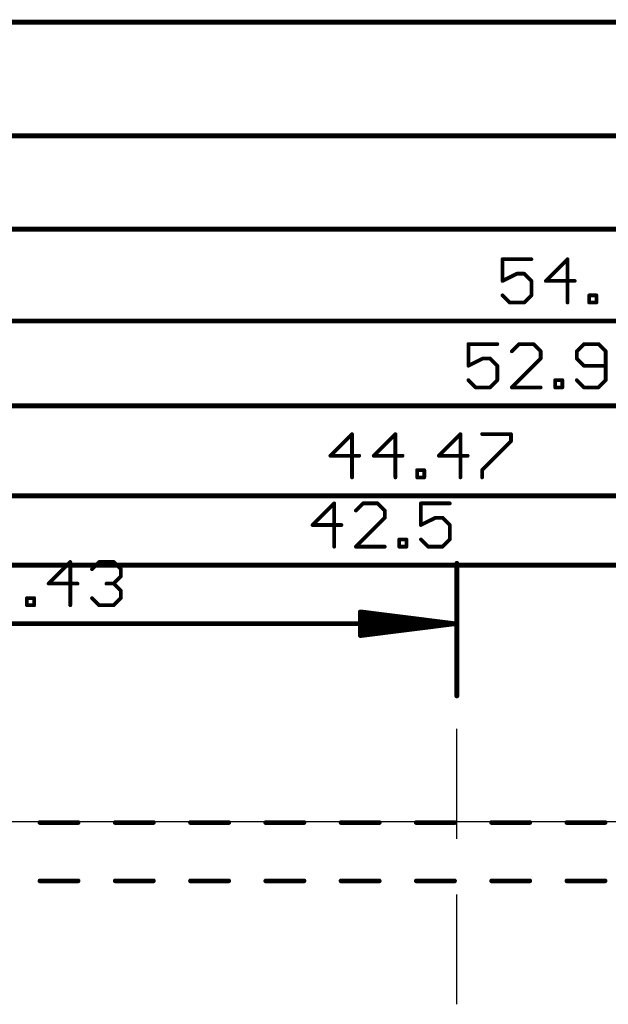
# Model space of a CAD drawing. Extents: x 85.1 to 160.2, y -5 to 84.1.
# Tile 3 of 5: x 101.8 to 117.7, y 53.1 to 79.7. Entities that reach past the tile are written whole.
import ezdxf

# ---------------------------------------------------------------- set-up
doc = ezdxf.new("R2010")
doc.units = 0
doc.layers.add('20', color=7, linetype='CONTINUOUS')
doc.layers.add('48', color=253, linetype='CONTINUOUS')

msp = doc.modelspace()

# ---------------------------------------------------------------- linework, layer by layer
at = {"layer": '20'}
msp.add_line((132.67, 58.017), (99.67, 58.017), dxfattribs=at)
at = {"layer": '48'}
for p, q in [((113.596, 62.0312), (113.596, 65)), ((113.596, 57.5625), (113.596, 60.5312)), ((113.596, 53.0938), (113.596, 56.0625))]:
    msp.add_line(p, q, dxfattribs=at)
for points, const_width in [([(90.235, 79.61), (156.575, 79.61)], 0.13), ([(90.235, 76.54), (154.825, 76.54)], 0.13), ([(90.235, 74.02), (152.102, 74.02)], 0.13), ([(115.6065, 73.2077), (114.8269, 73.2077)], 0.1016), ([(114.8269, 73.2077), (114.8269, 72.623)], 0.1016), ([(116.5809, 73.2077), (115.9963, 72.623)], 0.1016), ([(116.5809, 72.0383), (116.5809, 73.2077)], 0.1016), ([(114.8269, 72.623), (115.2167, 72.8179)], 0.1016), ([(115.2167, 72.8179), (115.4116, 72.8179)], 0.1016), ([(115.4116, 72.8179), (115.6065, 72.623)], 0.1016), ([(115.6065, 72.623), (115.6065, 72.2332)], 0.1016), ([(115.9963, 72.623), (116.7758, 72.623)], 0.1016), ([(115.0218, 72.0383), (114.8269, 72.2332)], 0.1016), ([(115.4116, 72.0383), (115.0218, 72.0383)], 0.1016), ([(115.6065, 72.2332), (115.4116, 72.0383)], 0.1016), ([(117.1656, 72.0383), (117.1656, 72.2332)], 0.1016), ([(117.1656, 72.2332), (117.3605, 72.2332)], 0.1016), ([(117.3605, 72.0383), (117.1656, 72.0383)], 0.1016), ([(117.3605, 72.2332), (117.3605, 72.0383)], 0.1016), ([(90.235, 71.54), (144.869, 71.54)], 0.13), ([(114.6875, 70.9177), (113.9079, 70.9177)], 0.1016), ([(113.9079, 70.9177), (113.9079, 70.333)], 0.1016), ([(115.2721, 70.9177), (115.0773, 70.7228)], 0.1016), ([(115.6619, 70.9177), (115.2721, 70.9177)], 0.1016), ([(115.8568, 70.7228), (115.6619, 70.9177)], 0.1016), ([(115.8568, 70.5279), (115.8568, 70.7228)], 0.1016), ([(117.0262, 70.9177), (116.8313, 70.7228)], 0.1016), ([(116.8313, 70.7228), (116.8313, 70.5279)], 0.1016), ([(117.416, 70.9177), (117.0262, 70.9177)], 0.1016), ([(117.6109, 70.7228), (117.416, 70.9177)], 0.1016), ([(117.6109, 69.9432), (117.6109, 70.7228)], 0.1016), ([(113.9079, 70.333), (114.2977, 70.5279)], 0.1016), ([(114.2977, 70.5279), (114.4926, 70.5279)], 0.1016), ([(114.4926, 70.5279), (114.6875, 70.333)], 0.1016), ([(115.0773, 69.7483), (115.8568, 70.5279)], 0.1016), ([(116.8313, 70.5279), (117.0262, 70.333)], 0.1016), ([(114.6875, 70.333), (114.6875, 69.9432)], 0.1016), ([(117.0262, 70.333), (117.6109, 70.333)], 0.1016), ([(114.1028, 69.7483), (113.9079, 69.9432)], 0.1016), ([(114.6875, 69.9432), (114.4926, 69.7483)], 0.1016), ([(116.2466, 69.7483), (116.2466, 69.9432)], 0.1016), ([(116.2466, 69.9432), (116.4415, 69.9432)], 0.1016), ([(116.4415, 69.9432), (116.4415, 69.7483)], 0.1016), ([(116.8313, 69.9432), (117.0262, 69.7483)], 0.1016), ([(117.416, 69.7483), (117.6109, 69.9432)], 0.1016), ([(114.4926, 69.7483), (114.1028, 69.7483)], 0.1016), ([(115.8568, 69.7483), (115.0773, 69.7483)], 0.1016), ([(116.4415, 69.7483), (116.2466, 69.7483)], 0.1016), ([(117.0262, 69.7483), (117.416, 69.7483)], 0.1016), ([(90.235, 69.25), (143.031, 69.25)], 0.13), ([(110.7689, 68.4877), (110.1842, 67.903)], 0.1016), ([(110.7689, 67.3183), (110.7689, 68.4877)], 0.1016), ([(111.9383, 68.4877), (111.3536, 67.903)], 0.1016), ([(111.9383, 67.3183), (111.9383, 68.4877)], 0.1016), ([(113.6924, 68.4877), (113.1077, 67.903)], 0.1016), ([(113.6924, 67.3183), (113.6924, 68.4877)], 0.1016), ([(114.2771, 68.4877), (115.0567, 68.4877)], 0.1016), ([(115.0567, 68.2928), (114.2771, 67.5132)], 0.1016), ([(115.0567, 68.4877), (115.0567, 68.2928)], 0.1016), ([(110.1842, 67.903), (110.9638, 67.903)], 0.1016), ([(111.3536, 67.903), (112.1332, 67.903)], 0.1016), ([(113.1077, 67.903), (113.8873, 67.903)], 0.1016), ([(112.523, 67.3183), (112.523, 67.5132)], 0.1016), ([(112.523, 67.5132), (112.7179, 67.5132)], 0.1016), ([(112.7179, 67.5132), (112.7179, 67.3183)], 0.1016), ([(114.2771, 67.5132), (114.2771, 67.3183)], 0.1016), ([(112.7179, 67.3183), (112.523, 67.3183)], 0.1016), ([(90.235, 66.82), (134.575, 66.82)], 0.13), ([(110.2882, 66.6177), (109.7035, 66.033)], 0.1016), ([(110.2882, 65.4483), (110.2882, 66.6177)], 0.1016), ([(111.0678, 66.6177), (110.8729, 66.4228)], 0.1016), ([(111.4576, 66.6177), (111.0678, 66.6177)], 0.1016), ([(111.6525, 66.4228), (111.4576, 66.6177)], 0.1016), ([(111.6525, 66.2279), (111.6525, 66.4228)], 0.1016), ([(113.4066, 66.6177), (112.627, 66.6177)], 0.1016), ([(112.627, 66.6177), (112.627, 66.033)], 0.1016), ([(110.8729, 65.4483), (111.6525, 66.2279)], 0.1016), ([(112.627, 66.033), (113.0168, 66.2279)], 0.1016), ([(113.0168, 66.2279), (113.2117, 66.2279)], 0.1016), ([(113.2117, 66.2279), (113.4066, 66.033)], 0.1016), ([(109.7035, 66.033), (110.4831, 66.033)], 0.1016), ([(113.4066, 66.033), (113.4066, 65.6432)], 0.1016), ([(112.0423, 65.4483), (112.0423, 65.6432)], 0.1016), ([(112.0423, 65.6432), (112.2372, 65.6432)], 0.1016), ([(112.2372, 65.6432), (112.2372, 65.4483)], 0.1016), ([(112.8219, 65.4483), (112.627, 65.6432)], 0.1016), ([(113.4066, 65.6432), (113.2117, 65.4483)], 0.1016), ([(111.6525, 65.4483), (110.8729, 65.4483)], 0.1016), ([(112.2372, 65.4483), (112.0423, 65.4483)], 0.1016), ([(113.2117, 65.4483), (112.8219, 65.4483)], 0.1016), ([(90.235, 64.95), (132.605, 64.95)], 0.13), ([(103.1704, 65.0357), (102.5857, 64.451)], 0.1016), ([(103.1704, 63.8663), (103.1704, 65.0357)], 0.1016), ([(103.7551, 64.8408), (103.95, 65.0357)], 0.1016), ([(103.95, 65.0357), (104.3398, 65.0357)], 0.1016), ([(104.3398, 65.0357), (104.5346, 64.8408)], 0.1016), ([(104.5346, 64.8408), (104.5346, 64.6459)], 0.1016), ([(113.596, 65), (113.596, 61.418)], 0.13), ([(104.5346, 64.6459), (104.3398, 64.451)], 0.1016), ([(102.5857, 64.451), (103.3653, 64.451)], 0.1016), ([(104.3398, 64.451), (104.1449, 64.451)], 0.1016), ([(104.3398, 64.451), (104.5346, 64.2561)], 0.1016), ([(102.001, 63.8663), (102.001, 64.0612)], 0.1016), ([(102.001, 64.0612), (102.1959, 64.0612)], 0.1016), ([(102.1959, 64.0612), (102.1959, 63.8663)], 0.1016), ([(103.95, 63.8663), (103.7551, 64.0612)], 0.1016), ([(104.5346, 64.0612), (104.3398, 63.8663)], 0.1016), ([(104.5346, 64.2561), (104.5346, 64.0612)], 0.1016), ([(102.1959, 63.8663), (102.001, 63.8663)], 0.1016), ([(104.3398, 63.8663), (103.95, 63.8663)], 0.1016), ([(113.531, 63.368), (110.996, 63.6872)], 0.13), ([(110.996, 63.6872), (110.996, 63.0488)], 0.13), ([(113.531, 63.368), (110.996, 63.628)], 0.13), ([(113.531, 63.368), (110.996, 63.498)], 0.13), ([(90.235, 63.368), (113.531, 63.368)], 0.13), ([(110.996, 63.0488), (113.531, 63.368)], 0.13), ([(110.996, 63.238), (113.531, 63.368)], 0.13), ([(110.996, 63.108), (113.531, 63.368)], 0.13), ([(102.3518, 58), (103.3821, 58)], 0.127), ([(104.3821, 58), (105.4124, 58)], 0.127), ([(106.4124, 58), (107.4427, 58)], 0.127), ([(108.4427, 58), (109.473, 58)], 0.127), ([(110.473, 58), (111.5033, 58)], 0.127), ([(112.5033, 58), (113.5336, 58)], 0.127), ([(114.5336, 58), (115.5639, 58)], 0.127), ([(116.5639, 58), (117.5942, 58)], 0.127), ([(102.3518, 56.425), (103.3821, 56.425)], 0.127), ([(104.3821, 56.425), (105.4124, 56.425)], 0.127), ([(106.4124, 56.425), (107.4427, 56.425)], 0.127), ([(108.4427, 56.425), (109.473, 56.425)], 0.127), ([(110.473, 56.425), (111.5033, 56.425)], 0.127), ([(112.5033, 56.425), (113.5336, 56.425)], 0.127), ([(114.5336, 56.425), (115.5639, 56.425)], 0.127), ([(116.5639, 56.425), (117.5942, 56.425)], 0.127)]:
    msp.add_lwpolyline(points, dxfattribs=dict(at, const_width=const_width))
for points, const_width in [([(114.8269, 73.2331, 1), (114.8269, 73.1823)], 0.0508), ([(114.8523, 73.2077, 1), (114.8015, 73.2077)], 0.0508), ([(115.6065, 73.1823, 1), (115.6065, 73.2331)], 0.0508), ([(116.6063, 73.2077, 1), (116.5555, 73.2077)], 0.0508), ([(116.5989, 73.1897, 1), (116.563, 73.2257)], 0.0508), ([(115.2167, 72.8433, 1), (115.2167, 72.7925)], 0.0508), ([(115.228, 72.7952, 1), (115.2053, 72.8406)], 0.0508), ([(115.4295, 72.8359, 1), (115.3936, 72.7999)], 0.0508), ([(115.4116, 72.7925, 1), (115.4116, 72.8433)], 0.0508), ([(114.8155, 72.6457, 1), (114.8382, 72.6003)], 0.0508), ([(114.8015, 72.623, 1), (114.8523, 72.623)], 0.0508), ([(115.6319, 72.623, 1), (115.5811, 72.623)], 0.0508), ([(115.5885, 72.605, 1), (115.6244, 72.641)], 0.0508), ([(115.9783, 72.641, 1), (116.0142, 72.605)], 0.0508), ([(115.9963, 72.6484, 1), (115.9963, 72.5976)], 0.0508), ([(116.7758, 72.5976, 1), (116.7758, 72.6484)], 0.0508), ([(114.8448, 72.2512, 1), (114.8089, 72.2152)], 0.0508), ([(115.0218, 72.0637, 1), (115.0218, 72.0129)], 0.0508), ([(115.0038, 72.0203, 1), (115.0397, 72.0563)], 0.0508), ([(115.3936, 72.0563, 1), (115.4295, 72.0203)], 0.0508), ([(115.4116, 72.0129, 1), (115.4116, 72.0637)], 0.0508), ([(115.5811, 72.2332, 1), (115.6319, 72.2332)], 0.0508), ([(115.6244, 72.2152, 1), (115.5885, 72.2512)], 0.0508), ([(116.5555, 72.0383, 1), (116.6063, 72.0383)], 0.0508), ([(117.191, 72.2332, 1), (117.1402, 72.2332)], 0.0508), ([(117.1656, 72.2586, 1), (117.1656, 72.2078)], 0.0508), ([(117.1656, 72.0637, 1), (117.1656, 72.0129)], 0.0508), ([(117.1402, 72.0383, 1), (117.191, 72.0383)], 0.0508), ([(117.3859, 72.2332, 1), (117.3351, 72.2332)], 0.0508), ([(117.3351, 72.0383, 1), (117.3859, 72.0383)], 0.0508), ([(117.3605, 72.2078, 1), (117.3605, 72.2586)], 0.0508), ([(117.3605, 72.0129, 1), (117.3605, 72.0637)], 0.0508), ([(113.9079, 70.9431, 1), (113.9079, 70.8923)], 0.0508), ([(113.9333, 70.9177, 1), (113.8825, 70.9177)], 0.0508), ([(114.6875, 70.8923, 1), (114.6875, 70.9431)], 0.0508), ([(115.0593, 70.7408, 1), (115.0952, 70.7048)], 0.0508), ([(115.2721, 70.9431, 1), (115.2721, 70.8923)], 0.0508), ([(115.2901, 70.8997, 1), (115.2542, 70.9357)], 0.0508), ([(115.6799, 70.9357, 1), (115.644, 70.8997)], 0.0508), ([(115.6619, 70.8923, 1), (115.6619, 70.9431)], 0.0508), ([(115.8822, 70.7228, 1), (115.8314, 70.7228)], 0.0508), ([(115.8389, 70.7048, 1), (115.8748, 70.7408)], 0.0508), ([(116.8567, 70.7228, 1), (116.8059, 70.7228)], 0.0508), ([(116.8134, 70.7408, 1), (116.8493, 70.7048)], 0.0508), ([(117.0262, 70.9431, 1), (117.0262, 70.8923)], 0.0508), ([(117.0442, 70.8997, 1), (117.0083, 70.9357)], 0.0508), ([(117.434, 70.9357, 1), (117.3981, 70.8997)], 0.0508), ([(117.416, 70.8923, 1), (117.416, 70.9431)], 0.0508), ([(117.6363, 70.7228, 1), (117.5855, 70.7228)], 0.0508), ([(117.593, 70.7048, 1), (117.6289, 70.7408)], 0.0508), ([(114.2977, 70.5533, 1), (114.2977, 70.5025)], 0.0508), ([(114.309, 70.5052, 1), (114.2863, 70.5506)], 0.0508), ([(114.5105, 70.5459, 1), (114.4746, 70.5099)], 0.0508), ([(114.4926, 70.5025, 1), (114.4926, 70.5533)], 0.0508), ([(115.8314, 70.5279, 1), (115.8822, 70.5279)], 0.0508), ([(115.8748, 70.5099, 1), (115.8389, 70.5459)], 0.0508), ([(116.8493, 70.5459, 1), (116.8134, 70.5099)], 0.0508), ([(116.8059, 70.5279, 1), (116.8567, 70.5279)], 0.0508), ([(113.8965, 70.3557, 1), (113.9192, 70.3103)], 0.0508), ([(113.8825, 70.333, 1), (113.9333, 70.333)], 0.0508), ([(114.7129, 70.333, 1), (114.6621, 70.333)], 0.0508), ([(114.6695, 70.315, 1), (114.7054, 70.351)], 0.0508), ([(117.0262, 70.3584, 1), (117.0262, 70.3076)], 0.0508), ([(117.0083, 70.315, 1), (117.0442, 70.351)], 0.0508), ([(117.6109, 70.3076, 1), (117.6109, 70.3584)], 0.0508), ([(113.9258, 69.9612, 1), (113.8899, 69.9252)], 0.0508), ([(114.6621, 69.9432, 1), (114.7129, 69.9432)], 0.0508), ([(114.7054, 69.9252, 1), (114.6695, 69.9612)], 0.0508), ([(116.272, 69.9432, 1), (116.2212, 69.9432)], 0.0508), ([(116.2466, 69.9686, 1), (116.2466, 69.9178)], 0.0508), ([(116.4669, 69.9432, 1), (116.4161, 69.9432)], 0.0508), ([(116.4415, 69.9178, 1), (116.4415, 69.9686)], 0.0508), ([(116.8493, 69.9612, 1), (116.8134, 69.9252)], 0.0508), ([(117.5855, 69.9432, 1), (117.6363, 69.9432)], 0.0508), ([(117.6289, 69.9252, 1), (117.593, 69.9612)], 0.0508), ([(114.1028, 69.7737, 1), (114.1028, 69.7229)], 0.0508), ([(114.0848, 69.7303, 1), (114.1207, 69.7663)], 0.0508), ([(114.4746, 69.7663, 1), (114.5105, 69.7303)], 0.0508), ([(114.4926, 69.7229, 1), (114.4926, 69.7737)], 0.0508), ([(115.0593, 69.7663, 1), (115.0952, 69.7303)], 0.0508), ([(115.0773, 69.7737, 1), (115.0773, 69.7229)], 0.0508), ([(115.8568, 69.7229, 1), (115.8568, 69.7737)], 0.0508), ([(116.2466, 69.7737, 1), (116.2466, 69.7229)], 0.0508), ([(116.2212, 69.7483, 1), (116.272, 69.7483)], 0.0508), ([(116.4161, 69.7483, 1), (116.4669, 69.7483)], 0.0508), ([(116.4415, 69.7229, 1), (116.4415, 69.7737)], 0.0508), ([(117.0262, 69.7737, 1), (117.0262, 69.7229)], 0.0508), ([(117.0083, 69.7303, 1), (117.0442, 69.7663)], 0.0508), ([(117.3981, 69.7663, 1), (117.434, 69.7303)], 0.0508), ([(117.416, 69.7229, 1), (117.416, 69.7737)], 0.0508), ([(110.7943, 68.4877, 1), (110.7435, 68.4877)], 0.0508), ([(110.7868, 68.4697, 1), (110.7509, 68.5057)], 0.0508), ([(111.9637, 68.4877, 1), (111.9129, 68.4877)], 0.0508), ([(111.9562, 68.4697, 1), (111.9203, 68.5057)], 0.0508), ([(113.7178, 68.4877, 1), (113.667, 68.4877)], 0.0508), ([(113.7103, 68.4697, 1), (113.6744, 68.5057)], 0.0508), ([(114.2771, 68.5131, 1), (114.2771, 68.4623)], 0.0508), ([(115.0821, 68.4877, 1), (115.0312, 68.4877)], 0.0508), ([(115.0312, 68.2928, 1), (115.0821, 68.2928)], 0.0508), ([(115.0746, 68.2748, 1), (115.0387, 68.3108)], 0.0508), ([(115.0567, 68.4623, 1), (115.0567, 68.5131)], 0.0508), ([(110.1662, 67.921, 1), (110.2021, 67.885)], 0.0508), ([(110.1842, 67.9284, 1), (110.1842, 67.8776)], 0.0508), ([(110.9638, 67.8776, 1), (110.9638, 67.9284)], 0.0508), ([(111.3356, 67.921, 1), (111.3715, 67.885)], 0.0508), ([(111.3536, 67.9284, 1), (111.3536, 67.8776)], 0.0508), ([(112.1332, 67.8776, 1), (112.1332, 67.9284)], 0.0508), ([(113.0897, 67.921, 1), (113.1256, 67.885)], 0.0508), ([(113.1077, 67.9284, 1), (113.1077, 67.8776)], 0.0508), ([(113.8873, 67.8776, 1), (113.8873, 67.9284)], 0.0508), ([(112.5484, 67.5132, 1), (112.4976, 67.5132)], 0.0508), ([(112.523, 67.5386, 1), (112.523, 67.4878)], 0.0508), ([(112.7433, 67.5132, 1), (112.6925, 67.5132)], 0.0508), ([(112.7179, 67.4878, 1), (112.7179, 67.5386)], 0.0508), ([(114.2591, 67.5312, 1), (114.295, 67.4952)], 0.0508), ([(114.3025, 67.5132, 1), (114.2517, 67.5132)], 0.0508), ([(110.7435, 67.3183, 1), (110.7943, 67.3183)], 0.0508), ([(111.9129, 67.3183, 1), (111.9637, 67.3183)], 0.0508), ([(112.523, 67.3437, 1), (112.523, 67.2929)], 0.0508), ([(112.4976, 67.3183, 1), (112.5484, 67.3183)], 0.0508), ([(112.6925, 67.3183, 1), (112.7433, 67.3183)], 0.0508), ([(112.7179, 67.2929, 1), (112.7179, 67.3437)], 0.0508), ([(113.667, 67.3183, 1), (113.7178, 67.3183)], 0.0508), ([(114.2517, 67.3183, 1), (114.3025, 67.3183)], 0.0508), ([(110.3136, 66.6177, 1), (110.2628, 66.6177)], 0.0508), ([(110.3061, 66.5997, 1), (110.2702, 66.6357)], 0.0508), ([(110.8549, 66.4408, 1), (110.8908, 66.4048)], 0.0508), ([(111.0678, 66.6431, 1), (111.0678, 66.5923)], 0.0508), ([(111.0857, 66.5997, 1), (111.0498, 66.6357)], 0.0508), ([(111.4755, 66.6357, 1), (111.4396, 66.5997)], 0.0508), ([(111.4576, 66.5923, 1), (111.4576, 66.6431)], 0.0508), ([(111.6779, 66.4228, 1), (111.6271, 66.4228)], 0.0508), ([(111.6345, 66.4048, 1), (111.6704, 66.4408)], 0.0508), ([(112.627, 66.6431, 1), (112.627, 66.5923)], 0.0508), ([(112.6524, 66.6177, 1), (112.6016, 66.6177)], 0.0508), ([(113.4066, 66.5923, 1), (113.4066, 66.6431)], 0.0508), ([(111.6271, 66.2279, 1), (111.6779, 66.2279)], 0.0508), ([(111.6704, 66.2099, 1), (111.6345, 66.2459)], 0.0508), ([(113.0168, 66.2533, 1), (113.0168, 66.2025)], 0.0508), ([(113.0281, 66.2052, 1), (113.0054, 66.2506)], 0.0508), ([(113.2296, 66.2459, 1), (113.1937, 66.2099)], 0.0508), ([(113.2117, 66.2025, 1), (113.2117, 66.2533)], 0.0508), ([(109.6855, 66.051, 1), (109.7214, 66.015)], 0.0508), ([(109.7035, 66.0584, 1), (109.7035, 66.0076)], 0.0508), ([(110.4831, 66.0076, 1), (110.4831, 66.0584)], 0.0508), ([(112.6156, 66.0557, 1), (112.6383, 66.0103)], 0.0508), ([(112.6016, 66.033, 1), (112.6524, 66.033)], 0.0508), ([(113.432, 66.033, 1), (113.3812, 66.033)], 0.0508), ([(113.3886, 66.015, 1), (113.4245, 66.051)], 0.0508), ([(112.0677, 65.6432, 1), (112.0169, 65.6432)], 0.0508), ([(112.0423, 65.6686, 1), (112.0423, 65.6178)], 0.0508), ([(112.2626, 65.6432, 1), (112.2118, 65.6432)], 0.0508), ([(112.2372, 65.6178, 1), (112.2372, 65.6686)], 0.0508), ([(112.6449, 65.6612, 1), (112.609, 65.6252)], 0.0508), ([(113.3812, 65.6432, 1), (113.432, 65.6432)], 0.0508), ([(113.4245, 65.6252, 1), (113.3886, 65.6612)], 0.0508), ([(110.2628, 65.4483, 1), (110.3136, 65.4483)], 0.0508), ([(110.8549, 65.4663, 1), (110.8908, 65.4303)], 0.0508), ([(110.8729, 65.4737, 1), (110.8729, 65.4229)], 0.0508), ([(111.6525, 65.4229, 1), (111.6525, 65.4737)], 0.0508), ([(112.0423, 65.4737, 1), (112.0423, 65.4229)], 0.0508), ([(112.0169, 65.4483, 1), (112.0677, 65.4483)], 0.0508), ([(112.2118, 65.4483, 1), (112.2626, 65.4483)], 0.0508), ([(112.2372, 65.4229, 1), (112.2372, 65.4737)], 0.0508), ([(112.8219, 65.4737, 1), (112.8219, 65.4229)], 0.0508), ([(112.8039, 65.4303, 1), (112.8398, 65.4663)], 0.0508), ([(113.1937, 65.4663, 1), (113.2296, 65.4303)], 0.0508), ([(113.2117, 65.4229, 1), (113.2117, 65.4737)], 0.0508), ([(103.1958, 65.0357, 1), (103.145, 65.0357)], 0.0508), ([(103.1883, 65.0177, 1), (103.1524, 65.0537)], 0.0508), ([(103.7371, 64.8588, 1), (103.773, 64.8228)], 0.0508), ([(103.95, 65.0611, 1), (103.95, 65.0103)], 0.0508), ([(103.9679, 65.0177, 1), (103.932, 65.0537)], 0.0508), ([(104.3577, 65.0537, 1), (104.3218, 65.0177)], 0.0508), ([(104.3398, 65.0103, 1), (104.3398, 65.0611)], 0.0508), ([(104.5601, 64.8408, 1), (104.5092, 64.8408)], 0.0508), ([(104.5167, 64.8228, 1), (104.5526, 64.8588)], 0.0508), ([(113.6285, 65, 1), (113.5635, 65)], 0.065), ([(104.5092, 64.6459, 1), (104.5601, 64.6459)], 0.0508), ([(104.5526, 64.6279, 1), (104.5167, 64.6639)], 0.0508), ([(102.5677, 64.469, 1), (102.6036, 64.433)], 0.0508), ([(102.5857, 64.4764, 1), (102.5857, 64.4256)], 0.0508), ([(103.3653, 64.4256, 1), (103.3653, 64.4764)], 0.0508), ([(104.1449, 64.4764, 1), (104.1449, 64.4256)], 0.0508), ([(104.3577, 64.469, 1), (104.3218, 64.433)], 0.0508), ([(104.3218, 64.469, 1), (104.3577, 64.433)], 0.0508), ([(104.3398, 64.4256, 1), (104.3398, 64.4764)], 0.0508), ([(102.0264, 64.0612, 1), (101.9756, 64.0612)], 0.0508), ([(102.001, 64.0866, 1), (102.001, 64.0358)], 0.0508), ([(102.2213, 64.0612, 1), (102.1705, 64.0612)], 0.0508), ([(102.1959, 64.0358, 1), (102.1959, 64.0866)], 0.0508), ([(103.773, 64.0792, 1), (103.7371, 64.0432)], 0.0508), ([(104.5601, 64.2561, 1), (104.5092, 64.2561)], 0.0508), ([(104.5092, 64.0612, 1), (104.5601, 64.0612)], 0.0508), ([(104.5167, 64.2381, 1), (104.5526, 64.2741)], 0.0508), ([(104.5526, 64.0432, 1), (104.5167, 64.0792)], 0.0508), ([(102.001, 63.8917, 1), (102.001, 63.8409)], 0.0508), ([(101.9756, 63.8663, 1), (102.0264, 63.8663)], 0.0508), ([(102.1705, 63.8663, 1), (102.2213, 63.8663)], 0.0508), ([(102.1959, 63.8409, 1), (102.1959, 63.8917)], 0.0508), ([(103.145, 63.8663, 1), (103.1958, 63.8663)], 0.0508), ([(103.95, 63.8917, 1), (103.95, 63.8409)], 0.0508), ([(103.932, 63.8483, 1), (103.9679, 63.8843)], 0.0508), ([(104.3218, 63.8843, 1), (104.3577, 63.8483)], 0.0508), ([(104.3398, 63.8409, 1), (104.3398, 63.8917)], 0.0508), ([(111.0001, 63.7195, 1), (110.9919, 63.655)], 0.065), ([(111.0285, 63.6872, 1), (110.9635, 63.6872)], 0.065), ([(110.9993, 63.6603, 1), (110.9927, 63.5957)], 0.065), ([(110.9977, 63.5305, 1), (110.9943, 63.4655)], 0.065), ([(110.9943, 63.2705, 1), (110.9977, 63.2055)], 0.065), ([(113.5351, 63.3358, 1), (113.5269, 63.4002)], 0.065), ([(113.5269, 63.3358, 1), (113.5351, 63.4002)], 0.065), ([(113.5343, 63.3357, 1), (113.5277, 63.4003)], 0.065), ([(113.5277, 63.3357, 1), (113.5343, 63.4003)], 0.065), ([(113.5293, 63.3355, 1), (113.5327, 63.4005)], 0.065), ([(113.5327, 63.3355, 1), (113.5293, 63.4005)], 0.065), ([(113.531, 63.3355, 1), (113.531, 63.4005)], 0.065), ([(110.9927, 63.1403, 1), (110.9993, 63.0757)], 0.065), ([(110.9919, 63.081, 1), (111.0001, 63.0165)], 0.065), ([(110.9635, 63.0488, 1), (111.0285, 63.0488)], 0.065), ([(113.5635, 61.418, 1), (113.6285, 61.418)], 0.065), ([(102.3518, 58.0318, 1), (102.3518, 57.9682)], 0.0635), ([(103.3821, 57.9682, 1), (103.3821, 58.0318)], 0.0635), ([(104.3821, 58.0318, 1), (104.3821, 57.9682)], 0.0635), ([(105.4124, 57.9682, 1), (105.4124, 58.0318)], 0.0635), ([(106.4124, 58.0318, 1), (106.4124, 57.9682)], 0.0635), ([(107.4427, 57.9682, 1), (107.4427, 58.0318)], 0.0635), ([(108.4427, 58.0318, 1), (108.4427, 57.9682)], 0.0635), ([(109.473, 57.9682, 1), (109.473, 58.0318)], 0.0635), ([(110.473, 58.0318, 1), (110.473, 57.9682)], 0.0635), ([(111.5033, 57.9682, 1), (111.5033, 58.0318)], 0.0635), ([(112.5033, 58.0318, 1), (112.5033, 57.9682)], 0.0635), ([(113.5336, 57.9682, 1), (113.5336, 58.0318)], 0.0635), ([(114.5336, 58.0318, 1), (114.5336, 57.9682)], 0.0635), ([(115.5639, 57.9682, 1), (115.5639, 58.0318)], 0.0635), ([(116.5639, 58.0318, 1), (116.5639, 57.9682)], 0.0635), ([(117.5942, 57.9682, 1), (117.5942, 58.0318)], 0.0635), ([(102.3518, 56.4568, 1), (102.3518, 56.3933)], 0.0635), ([(103.3821, 56.3933, 1), (103.3821, 56.4568)], 0.0635), ([(104.3821, 56.4568, 1), (104.3821, 56.3933)], 0.0635), ([(105.4124, 56.3933, 1), (105.4124, 56.4568)], 0.0635), ([(106.4124, 56.4568, 1), (106.4124, 56.3933)], 0.0635), ([(107.4427, 56.3933, 1), (107.4427, 56.4568)], 0.0635), ([(108.4427, 56.4568, 1), (108.4427, 56.3933)], 0.0635), ([(109.473, 56.3933, 1), (109.473, 56.4568)], 0.0635), ([(110.473, 56.4568, 1), (110.473, 56.3933)], 0.0635), ([(111.5033, 56.3933, 1), (111.5033, 56.4568)], 0.0635), ([(112.5033, 56.4568, 1), (112.5033, 56.3933)], 0.0635), ([(113.5336, 56.3933, 1), (113.5336, 56.4568)], 0.0635), ([(114.5336, 56.4568, 1), (114.5336, 56.3933)], 0.0635), ([(115.5639, 56.3933, 1), (115.5639, 56.4568)], 0.0635), ([(116.5639, 56.4568, 1), (116.5639, 56.3933)], 0.0635), ([(117.5942, 56.3933, 1), (117.5942, 56.4568)], 0.0635)]:
    msp.add_lwpolyline(points, format="xyb", dxfattribs=dict(at, const_width=const_width))

doc.saveas('drawing.dxf')
